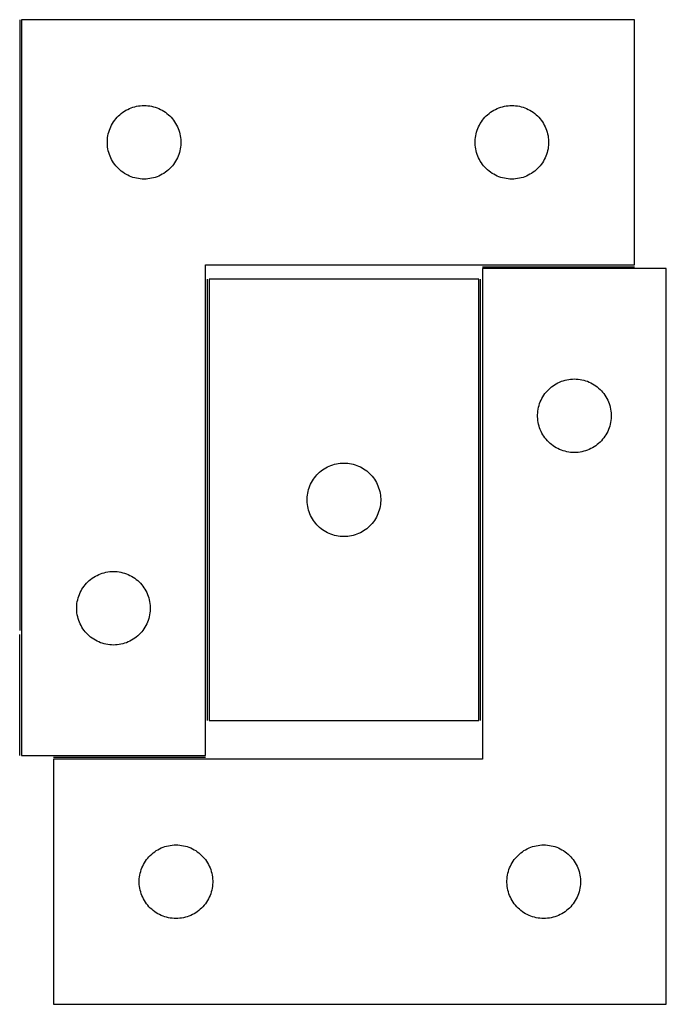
# Model space of a CAD drawing. Header units: millimetres. Extents: x 8 to 1478, y 7 to 473.
# Tile 5 of 5: x 1214 to 1478, y 71 to 472. Entities that reach past the tile are written whole.
import ezdxf

# ---------------------------------------------------------------- set-up
doc = ezdxf.new("R2010")
doc.units = ezdxf.units.MM
doc.layers.add('COMMON', color=5, linetype='CONTINUOUS', true_color=0x0000ff)
doc.layers.add('CUT', color=7, linetype='CONTINUOUS', true_color=0x000000)

msp = doc.modelspace()

# ---------------------------------------------------------------- linework, layer by layer
at = {"layer": 'COMMON'}
for p, q in [((1214.179463, 472.430208), (1214.179463, 223.294225)), ((1402.929466, 371.680207), (1464.929464, 371.680207)), ((1290.679464, 366.645295), (1290.679464, 186.645295)), ((1402.179466, 186.645295), (1402.179466, 366.645295)), ((1214.179464, 172.430208), (1214.179464, 221.794224)), ((1227.929466, 171.680207), (1289.929464, 171.680207))]:
    msp.add_line(p, q, dxfattribs=at)
at = {"layer": 'CUT'}
for p, q in [((1214.929464, 472.430208), (1214.929464, 172.430208)), ((1464.929464, 472.430208), (1214.929464, 472.430208)), ((1464.929464, 372.430208), (1464.929464, 472.430208)), ((1254.460302, 433.172491), (1255.027182, 433.697187)), ((1255.027182, 433.697187), (1255.620322, 434.192005)), ((1255.620322, 434.192005), (1256.238148, 434.655633)), ((1256.238148, 434.655633), (1256.879021, 435.086841)), ((1256.879021, 435.086841), (1257.541243, 435.484486)), ((1257.541243, 435.484486), (1258.223057, 435.847514)), ((1258.223057, 435.847514), (1258.922656, 436.174961)), ((1258.922656, 436.174961), (1259.638183, 436.46596)), ((1259.638183, 436.46596), (1260.367742, 436.719738)), ((1260.367742, 436.719738), (1261.109397, 436.935624)), ((1261.109397, 436.935624), (1261.861183, 437.113043)), ((1261.861183, 437.113043), (1262.621106, 437.251526)), ((1262.621106, 437.251526), (1263.387149, 437.350706)), ((1263.387149, 437.350706), (1264.157283, 437.410319)), ((1264.157283, 437.410319), (1264.929464, 437.430208)), ((1264.929464, 437.430208), (1265.701646, 437.410319)), ((1265.701646, 437.410319), (1266.471779, 437.350706)), ((1266.471779, 437.350706), (1267.237823, 437.251526)), ((1267.237823, 437.251526), (1267.997745, 437.113043)), ((1267.997745, 437.113043), (1268.749531, 436.935624)), ((1268.749531, 436.935624), (1269.491187, 436.719738)), ((1269.491187, 436.719738), (1270.220745, 436.46596)), ((1270.220745, 436.46596), (1270.936273, 436.174961)), ((1270.936273, 436.174961), (1271.635871, 435.847514)), ((1271.635871, 435.847514), (1272.317685, 435.484486)), ((1272.317685, 435.484486), (1272.979907, 435.086841)), ((1272.979907, 435.086841), (1273.620781, 434.655633)), ((1273.620781, 434.655633), (1274.238606, 434.192005)), ((1274.238606, 434.192005), (1274.831746, 433.697187)), ((1274.831746, 433.697187), (1275.398627, 433.172491)), ((1404.460302, 433.172491), (1405.027182, 433.697187)), ((1405.027182, 433.697187), (1405.620322, 434.192005)), ((1405.620322, 434.192005), (1406.238148, 434.655633)), ((1406.238148, 434.655633), (1406.879021, 435.086841)), ((1406.879021, 435.086841), (1407.541243, 435.484486)), ((1407.541243, 435.484486), (1408.223057, 435.847514)), ((1408.223057, 435.847514), (1408.922656, 436.174961)), ((1408.922656, 436.174961), (1409.638183, 436.46596)), ((1409.638183, 436.46596), (1410.367742, 436.719738)), ((1410.367742, 436.719738), (1411.109397, 436.935624)), ((1411.109397, 436.935624), (1411.861183, 437.113043)), ((1411.861183, 437.113043), (1412.621106, 437.251526)), ((1412.621106, 437.251526), (1413.387149, 437.350706)), ((1413.387149, 437.350706), (1414.157283, 437.410319)), ((1414.157283, 437.410319), (1414.929464, 437.430208)), ((1414.929464, 437.430208), (1415.701646, 437.410319)), ((1415.701646, 437.410319), (1416.471779, 437.350706)), ((1416.471779, 437.350706), (1417.237823, 437.251526)), ((1417.237823, 437.251526), (1417.997745, 437.113043)), ((1417.997745, 437.113043), (1418.749531, 436.935624)), ((1418.749531, 436.935624), (1419.491187, 436.719738)), ((1419.491187, 436.719738), (1420.220745, 436.46596)), ((1420.220745, 436.46596), (1420.936273, 436.174961)), ((1420.936273, 436.174961), (1421.635871, 435.847514)), ((1421.635871, 435.847514), (1422.317685, 435.484486)), ((1422.317685, 435.484486), (1422.979907, 435.086841)), ((1422.979907, 435.086841), (1423.620781, 434.655633)), ((1423.620781, 434.655633), (1424.238606, 434.192005)), ((1424.238606, 434.192005), (1424.831746, 433.697187)), ((1424.831746, 433.697187), (1425.398627, 433.172491)), ((1251.689282, 429.479859), (1252.069745, 430.1521)), ((1252.069745, 430.1521), (1252.484309, 430.803864)), ((1252.484309, 430.803864), (1252.931876, 431.433422)), ((1252.931876, 431.433422), (1253.411257, 432.039105)), ((1253.411257, 432.039105), (1253.921184, 432.619308)), ((1253.921184, 432.619308), (1254.460302, 433.172491)), ((1275.398627, 433.172491), (1275.937745, 432.619308)), ((1275.937745, 432.619308), (1276.447671, 432.039105)), ((1276.447671, 432.039105), (1276.927053, 431.433422)), ((1276.927053, 431.433422), (1277.374619, 430.803864)), ((1277.374619, 430.803864), (1277.789184, 430.1521)), ((1277.789184, 430.1521), (1278.169646, 429.479859)), ((1401.689282, 429.479859), (1402.069745, 430.1521)), ((1402.069745, 430.1521), (1402.484309, 430.803864)), ((1402.484309, 430.803864), (1402.931876, 431.433422)), ((1402.931876, 431.433422), (1403.411257, 432.039105)), ((1403.411257, 432.039105), (1403.921184, 432.619308)), ((1403.921184, 432.619308), (1404.460302, 433.172491)), ((1425.398627, 433.172491), (1425.937745, 432.619308)), ((1425.937745, 432.619308), (1426.447671, 432.039105)), ((1426.447671, 432.039105), (1426.927053, 431.433422)), ((1426.927053, 431.433422), (1427.374619, 430.803864)), ((1427.374619, 430.803864), (1427.789184, 430.1521)), ((1427.789184, 430.1521), (1428.169646, 429.479859)), ((1250.172495, 425.119419), (1250.330499, 425.875524)), ((1250.330499, 425.875524), (1250.527216, 426.622492)), ((1250.527216, 426.622492), (1250.762126, 427.358343)), ((1250.762126, 427.358343), (1251.034605, 428.081126)), ((1251.034605, 428.081126), (1251.34393, 428.788924)), ((1251.34393, 428.788924), (1251.689282, 429.479859)), ((1278.169646, 429.479859), (1278.514998, 428.788924)), ((1278.514998, 428.788924), (1278.824324, 428.081126)), ((1278.824324, 428.081126), (1279.096803, 427.358343)), ((1279.096803, 427.358343), (1279.331712, 426.622492)), ((1279.331712, 426.622492), (1279.52843, 425.875524)), ((1279.52843, 425.875524), (1279.686433, 425.119419)), ((1400.172495, 425.119419), (1400.330499, 425.875524)), ((1400.330499, 425.875524), (1400.527216, 426.622492)), ((1400.527216, 426.622492), (1400.762126, 427.358343)), ((1400.762126, 427.358343), (1401.034605, 428.081126)), ((1401.034605, 428.081126), (1401.34393, 428.788924)), ((1401.34393, 428.788924), (1401.689282, 429.479859)), ((1428.169646, 429.479859), (1428.514998, 428.788924)), ((1428.514998, 428.788924), (1428.824324, 428.081126)), ((1428.824324, 428.081126), (1429.096803, 427.358343)), ((1429.096803, 427.358343), (1429.331712, 426.622492)), ((1429.331712, 426.622492), (1429.52843, 425.875524)), ((1429.52843, 425.875524), (1429.686433, 425.119419)), ((1249.934437, 422.816426), (1249.974201, 423.58784)), ((1249.934437, 422.043989), (1249.934437, 422.816426)), ((1249.974201, 421.272576), (1249.934437, 422.043989)), ((1249.974201, 423.58784), (1250.053624, 424.356183)), ((1250.053624, 424.356183), (1250.172495, 425.119419)), ((1279.686433, 425.119419), (1279.805304, 424.356183)), ((1279.805304, 424.356183), (1279.884727, 423.58784)), ((1279.884727, 423.58784), (1279.924491, 422.816426)), ((1279.924491, 422.043989), (1279.884727, 421.272576)), ((1279.924491, 422.816426), (1279.924491, 422.043989)), ((1399.934437, 422.816426), (1399.974201, 423.58784)), ((1399.934437, 422.043989), (1399.934437, 422.816426)), ((1399.974201, 421.272576), (1399.934437, 422.043989)), ((1399.974201, 423.58784), (1400.053624, 424.356183)), ((1400.053624, 424.356183), (1400.172495, 425.119419)), ((1429.686433, 425.119419), (1429.805304, 424.356183)), ((1429.805304, 424.356183), (1429.884727, 423.58784)), ((1429.884727, 423.58784), (1429.924491, 422.816426)), ((1429.924491, 422.043989), (1429.884727, 421.272576)), ((1429.924491, 422.816426), (1429.924491, 422.043989)), ((1250.053624, 420.504232), (1249.974201, 421.272576)), ((1250.172495, 419.740996), (1250.053624, 420.504232)), ((1250.330499, 418.984892), (1250.172495, 419.740996)), ((1250.527216, 418.237923), (1250.330499, 418.984892)), ((1250.762126, 417.502072), (1250.527216, 418.237923)), ((1279.331712, 418.237923), (1279.096803, 417.502072)), ((1279.52843, 418.984892), (1279.331712, 418.237923)), ((1279.686433, 419.740996), (1279.52843, 418.984892)), ((1279.805304, 420.504232), (1279.686433, 419.740996)), ((1279.884727, 421.272576), (1279.805304, 420.504232)), ((1400.053624, 420.504232), (1399.974201, 421.272576)), ((1400.172495, 419.740996), (1400.053624, 420.504232)), ((1400.330499, 418.984892), (1400.172495, 419.740996)), ((1400.527216, 418.237923), (1400.330499, 418.984892)), ((1400.762126, 417.502072), (1400.527216, 418.237923)), ((1429.331712, 418.237923), (1429.096803, 417.502072)), ((1429.52843, 418.984892), (1429.331712, 418.237923)), ((1429.686433, 419.740996), (1429.52843, 418.984892)), ((1429.805304, 420.504232), (1429.686433, 419.740996)), ((1429.884727, 421.272576), (1429.805304, 420.504232)), ((1251.034605, 416.779289), (1250.762126, 417.502072)), ((1251.34393, 416.071492), (1251.034605, 416.779289)), ((1251.689282, 415.380557), (1251.34393, 416.071492)), ((1252.069745, 414.708316), (1251.689282, 415.380557)), ((1252.484309, 414.056552), (1252.069745, 414.708316)), ((1252.931876, 413.426993), (1252.484309, 414.056552)), ((1277.374619, 414.056552), (1276.927053, 413.426993)), ((1277.789184, 414.708316), (1277.374619, 414.056552)), ((1278.169646, 415.380557), (1277.789184, 414.708316)), ((1278.514998, 416.071492), (1278.169646, 415.380557)), ((1278.824324, 416.779289), (1278.514998, 416.071492)), ((1279.096803, 417.502072), (1278.824324, 416.779289)), ((1401.034605, 416.779289), (1400.762126, 417.502072)), ((1401.34393, 416.071492), (1401.034605, 416.779289)), ((1401.689282, 415.380557), (1401.34393, 416.071492)), ((1402.069745, 414.708316), (1401.689282, 415.380557)), ((1402.484309, 414.056552), (1402.069745, 414.708316)), ((1402.931876, 413.426993), (1402.484309, 414.056552)), ((1427.374619, 414.056552), (1426.927053, 413.426993)), ((1427.789184, 414.708316), (1427.374619, 414.056552)), ((1428.169646, 415.380557), (1427.789184, 414.708316)), ((1428.514998, 416.071492), (1428.169646, 415.380557)), ((1428.824324, 416.779289), (1428.514998, 416.071492)), ((1429.096803, 417.502072), (1428.824324, 416.779289)), ((1253.411257, 412.82131), (1252.931876, 413.426993)), ((1253.921184, 412.241108), (1253.411257, 412.82131)), ((1254.460302, 411.687925), (1253.921184, 412.241108)), ((1255.027182, 411.163229), (1254.460302, 411.687925)), ((1255.620322, 410.668411), (1255.027182, 411.163229)), ((1256.238148, 410.204783), (1255.620322, 410.668411)), ((1256.879021, 409.773574), (1256.238148, 410.204783)), ((1257.541243, 409.375929), (1256.879021, 409.773574)), ((1272.979907, 409.773574), (1272.317685, 409.375929)), ((1273.620781, 410.204783), (1272.979907, 409.773574)), ((1274.238606, 410.668411), (1273.620781, 410.204783)), ((1274.831746, 411.163229), (1274.238606, 410.668411)), ((1275.398627, 411.687925), (1274.831746, 411.163229)), ((1275.937745, 412.241108), (1275.398627, 411.687925)), ((1276.447671, 412.82131), (1275.937745, 412.241108)), ((1276.927053, 413.426993), (1276.447671, 412.82131)), ((1403.411257, 412.82131), (1402.931876, 413.426993)), ((1403.921184, 412.241108), (1403.411257, 412.82131)), ((1404.460302, 411.687925), (1403.921184, 412.241108)), ((1405.027182, 411.163229), (1404.460302, 411.687925)), ((1405.620322, 410.668411), (1405.027182, 411.163229)), ((1406.238148, 410.204783), (1405.620322, 410.668411)), ((1406.879021, 409.773574), (1406.238148, 410.204783)), ((1407.541243, 409.375929), (1406.879021, 409.773574)), ((1422.979907, 409.773574), (1422.317685, 409.375929)), ((1423.620781, 410.204783), (1422.979907, 409.773574)), ((1424.238606, 410.668411), (1423.620781, 410.204783)), ((1424.831746, 411.163229), (1424.238606, 410.668411)), ((1425.398627, 411.687925), (1424.831746, 411.163229)), ((1425.937745, 412.241108), (1425.398627, 411.687925)), ((1426.447671, 412.82131), (1425.937745, 412.241108)), ((1426.927053, 413.426993), (1426.447671, 412.82131)), ((1258.223057, 409.012901), (1257.541243, 409.375929)), ((1258.922656, 408.685454), (1258.223057, 409.012901)), ((1259.638183, 408.394455), (1258.922656, 408.685454)), ((1260.367742, 408.140677), (1259.638183, 408.394455)), ((1261.109397, 407.924792), (1260.367742, 408.140677)), ((1261.861183, 407.747372), (1261.109397, 407.924792)), ((1262.621106, 407.608889), (1261.861183, 407.747372)), ((1263.387149, 407.50971), (1262.621106, 407.608889)), ((1264.157283, 407.450096), (1263.387149, 407.50971)), ((1264.929464, 407.430208), (1264.157283, 407.450096)), ((1265.701646, 407.450096), (1264.929464, 407.430208)), ((1266.471779, 407.50971), (1265.701646, 407.450096)), ((1267.237823, 407.608889), (1266.471779, 407.50971)), ((1267.997745, 407.747372), (1267.237823, 407.608889)), ((1268.749531, 407.924792), (1267.997745, 407.747372)), ((1269.491187, 408.140677), (1268.749531, 407.924792)), ((1270.220745, 408.394455), (1269.491187, 408.140677)), ((1270.936273, 408.685454), (1270.220745, 408.394455)), ((1271.635871, 409.012901), (1270.936273, 408.685454)), ((1272.317685, 409.375929), (1271.635871, 409.012901)), ((1408.223057, 409.012901), (1407.541243, 409.375929)), ((1408.922656, 408.685454), (1408.223057, 409.012901)), ((1409.638183, 408.394455), (1408.922656, 408.685454)), ((1410.367742, 408.140677), (1409.638183, 408.394455)), ((1411.109397, 407.924792), (1410.367742, 408.140677)), ((1411.861183, 407.747372), (1411.109397, 407.924792)), ((1412.621106, 407.608889), (1411.861183, 407.747372)), ((1413.387149, 407.50971), (1412.621106, 407.608889)), ((1414.157283, 407.450096), (1413.387149, 407.50971)), ((1414.929464, 407.430208), (1414.157283, 407.450096)), ((1415.701646, 407.450096), (1414.929464, 407.430208)), ((1416.471779, 407.50971), (1415.701646, 407.450096)), ((1417.237823, 407.608889), (1416.471779, 407.50971)), ((1417.997745, 407.747372), (1417.237823, 407.608889)), ((1418.749531, 407.924792), (1417.997745, 407.747372)), ((1419.491187, 408.140677), (1418.749531, 407.924792)), ((1420.220745, 408.394455), (1419.491187, 408.140677)), ((1420.936273, 408.685454), (1420.220745, 408.394455)), ((1421.635871, 409.012901), (1420.936273, 408.685454)), ((1422.317685, 409.375929), (1421.635871, 409.012901)), ((1289.929464, 172.430208), (1289.929464, 372.430208)), ((1289.929464, 372.430208), (1464.929464, 372.430208)), ((1477.929466, 370.930207), (1402.929466, 370.930207)), ((1402.929466, 370.930207), (1402.929466, 170.930207)), ((1477.929466, 70.930207), (1477.929466, 370.930207)), ((1401.429465, 366.645295), (1291.429465, 366.645295)), ((1291.429465, 366.645295), (1291.429465, 186.645295)), ((1401.429465, 186.645295), (1401.429465, 366.645295)), ((1435.138185, 324.965959), (1435.867744, 325.219737)), ((1435.867744, 325.219737), (1436.609399, 325.435623)), ((1436.609399, 325.435623), (1437.361185, 325.613042)), ((1437.361185, 325.613042), (1438.121108, 325.751525)), ((1438.121108, 325.751525), (1438.887151, 325.850705)), ((1438.887151, 325.850705), (1439.657285, 325.910318)), ((1439.657285, 325.910318), (1440.429466, 325.930207)), ((1440.429466, 325.930207), (1441.201648, 325.910318)), ((1441.201648, 325.910318), (1441.971781, 325.850705)), ((1441.971781, 325.850705), (1442.737825, 325.751525)), ((1442.737825, 325.751525), (1443.497747, 325.613042)), ((1443.497747, 325.613042), (1444.249533, 325.435623)), ((1444.249533, 325.435623), (1444.991189, 325.219737)), ((1444.991189, 325.219737), (1445.720747, 324.965959)), ((1429.421186, 321.119307), (1429.960304, 321.67249)), ((1429.960304, 321.67249), (1430.527184, 322.197186)), ((1430.527184, 322.197186), (1431.120324, 322.692004)), ((1431.120324, 322.692004), (1431.73815, 323.155632)), ((1431.73815, 323.155632), (1432.379023, 323.58684)), ((1432.379023, 323.58684), (1433.041245, 323.984485)), ((1433.041245, 323.984485), (1433.723059, 324.347513)), ((1433.723059, 324.347513), (1434.422658, 324.67496)), ((1434.422658, 324.67496), (1435.138185, 324.965959)), ((1445.720747, 324.965959), (1446.436275, 324.67496)), ((1446.436275, 324.67496), (1447.135873, 324.347513)), ((1447.135873, 324.347513), (1447.817687, 323.984485)), ((1447.817687, 323.984485), (1448.479909, 323.58684)), ((1448.479909, 323.58684), (1449.120783, 323.155632)), ((1449.120783, 323.155632), (1449.738608, 322.692004)), ((1449.738608, 322.692004), (1450.331748, 322.197186)), ((1450.331748, 322.197186), (1450.898629, 321.67249)), ((1450.898629, 321.67249), (1451.437747, 321.119307)), ((1426.534607, 316.581125), (1426.843932, 317.288923)), ((1426.843932, 317.288923), (1427.189284, 317.979858)), ((1427.189284, 317.979858), (1427.569747, 318.652099)), ((1427.569747, 318.652099), (1427.984311, 319.303863)), ((1427.984311, 319.303863), (1428.431878, 319.933421)), ((1428.431878, 319.933421), (1428.911259, 320.539104)), ((1428.911259, 320.539104), (1429.421186, 321.119307)), ((1451.437747, 321.119307), (1451.947673, 320.539104)), ((1451.947673, 320.539104), (1452.427055, 319.933421)), ((1452.427055, 319.933421), (1452.874621, 319.303863)), ((1452.874621, 319.303863), (1453.289186, 318.652099)), ((1453.289186, 318.652099), (1453.669648, 317.979858)), ((1453.669648, 317.979858), (1454.015, 317.288923)), ((1454.015, 317.288923), (1454.324326, 316.581125)), ((1425.553626, 312.856182), (1425.672497, 313.619418)), ((1425.672497, 313.619418), (1425.830501, 314.375523)), ((1425.830501, 314.375523), (1426.027218, 315.122491)), ((1426.027218, 315.122491), (1426.262128, 315.858342)), ((1426.262128, 315.858342), (1426.534607, 316.581125)), ((1454.324326, 316.581125), (1454.596805, 315.858342)), ((1454.596805, 315.858342), (1454.831714, 315.122491)), ((1454.831714, 315.122491), (1455.028432, 314.375523)), ((1455.028432, 314.375523), (1455.186435, 313.619418)), ((1455.186435, 313.619418), (1455.305306, 312.856182)), ((1425.434439, 311.316425), (1425.474203, 312.087839)), ((1425.434439, 310.543988), (1425.434439, 311.316425)), ((1425.474203, 309.772575), (1425.434439, 310.543988)), ((1425.474203, 312.087839), (1425.553626, 312.856182)), ((1425.553626, 309.004231), (1425.474203, 309.772575)), ((1455.305306, 312.856182), (1455.384729, 312.087839)), ((1455.384729, 309.772575), (1455.305306, 309.004231)), ((1455.384729, 312.087839), (1455.424493, 311.316425)), ((1455.424493, 310.543988), (1455.384729, 309.772575)), ((1455.424493, 311.316425), (1455.424493, 310.543988)), ((1425.672497, 308.240995), (1425.553626, 309.004231)), ((1425.830501, 307.484891), (1425.672497, 308.240995)), ((1426.027218, 306.737922), (1425.830501, 307.484891)), ((1426.262128, 306.002071), (1426.027218, 306.737922)), ((1426.534607, 305.279288), (1426.262128, 306.002071)), ((1426.843932, 304.571491), (1426.534607, 305.279288)), ((1454.324326, 305.279288), (1454.015, 304.571491)), ((1454.596805, 306.002071), (1454.324326, 305.279288)), ((1454.831714, 306.737922), (1454.596805, 306.002071)), ((1455.028432, 307.484891), (1454.831714, 306.737922)), ((1455.186435, 308.240995), (1455.028432, 307.484891)), ((1455.305306, 309.004231), (1455.186435, 308.240995)), ((1427.189284, 303.880556), (1426.843932, 304.571491)), ((1427.569747, 303.208315), (1427.189284, 303.880556)), ((1427.984311, 302.556551), (1427.569747, 303.208315)), ((1428.431878, 301.926992), (1427.984311, 302.556551)), ((1428.911259, 301.321309), (1428.431878, 301.926992)), ((1429.421186, 300.741107), (1428.911259, 301.321309)), ((1451.947673, 301.321309), (1451.437747, 300.741107)), ((1452.427055, 301.926992), (1451.947673, 301.321309)), ((1452.874621, 302.556551), (1452.427055, 301.926992)), ((1453.289186, 303.208315), (1452.874621, 302.556551)), ((1453.669648, 303.880556), (1453.289186, 303.208315)), ((1454.015, 304.571491), (1453.669648, 303.880556)), ((1429.960304, 300.187924), (1429.421186, 300.741107)), ((1430.527184, 299.663228), (1429.960304, 300.187924)), ((1431.120324, 299.16841), (1430.527184, 299.663228)), ((1431.73815, 298.704782), (1431.120324, 299.16841)), ((1432.379023, 298.273573), (1431.73815, 298.704782)), ((1433.041245, 297.875928), (1432.379023, 298.273573)), ((1433.723059, 297.5129), (1433.041245, 297.875928)), ((1434.422658, 297.185453), (1433.723059, 297.5129)), ((1435.138185, 296.894454), (1434.422658, 297.185453)), ((1446.436275, 297.185453), (1445.720747, 296.894454)), ((1447.135873, 297.5129), (1446.436275, 297.185453)), ((1447.817687, 297.875928), (1447.135873, 297.5129)), ((1448.479909, 298.273573), (1447.817687, 297.875928)), ((1449.120783, 298.704782), (1448.479909, 298.273573)), ((1449.738608, 299.16841), (1449.120783, 298.704782)), ((1450.331748, 299.663228), (1449.738608, 299.16841)), ((1450.898629, 300.187924), (1450.331748, 299.663228)), ((1451.437747, 300.741107), (1450.898629, 300.187924)), ((1435.867744, 296.640676), (1435.138185, 296.894454)), ((1436.609399, 296.424791), (1435.867744, 296.640676)), ((1437.361185, 296.247371), (1436.609399, 296.424791)), ((1438.121108, 296.108888), (1437.361185, 296.247371)), ((1438.887151, 296.009709), (1438.121108, 296.108888)), ((1439.657285, 295.950095), (1438.887151, 296.009709)), ((1440.429466, 295.930207), (1439.657285, 295.950095)), ((1441.201648, 295.950095), (1440.429466, 295.930207)), ((1441.971781, 296.009709), (1441.201648, 295.950095)), ((1442.737825, 296.108888), (1441.971781, 296.009709)), ((1443.497747, 296.247371), (1442.737825, 296.108888)), ((1444.249533, 296.424791), (1443.497747, 296.247371)), ((1444.991189, 296.640676), (1444.249533, 296.424791)), ((1445.720747, 296.894454), (1444.991189, 296.640676)), ((1337.738149, 288.87072), (1338.379022, 289.301928)), ((1338.379022, 289.301928), (1339.041244, 289.699573)), ((1339.041244, 289.699573), (1339.723058, 290.062601)), ((1339.723058, 290.062601), (1340.422657, 290.390048)), ((1340.422657, 290.390048), (1341.138184, 290.681047)), ((1341.138184, 290.681047), (1341.867743, 290.934825)), ((1341.867743, 290.934825), (1342.609398, 291.15071)), ((1342.609398, 291.15071), (1343.361184, 291.32813)), ((1343.361184, 291.32813), (1344.121107, 291.466613)), ((1344.121107, 291.466613), (1344.88715, 291.565793)), ((1344.88715, 291.565793), (1345.657284, 291.625406)), ((1345.657284, 291.625406), (1346.429465, 291.645295)), ((1346.429465, 291.645295), (1347.201647, 291.625406)), ((1347.201647, 291.625406), (1347.97178, 291.565793)), ((1347.97178, 291.565793), (1348.737824, 291.466613)), ((1348.737824, 291.466613), (1349.497746, 291.32813)), ((1349.497746, 291.32813), (1350.249532, 291.15071)), ((1350.249532, 291.15071), (1350.991188, 290.934825)), ((1350.991188, 290.934825), (1351.720746, 290.681047)), ((1351.720746, 290.681047), (1352.436274, 290.390048)), ((1352.436274, 290.390048), (1353.135872, 290.062601)), ((1353.135872, 290.062601), (1353.817686, 289.699573)), ((1353.817686, 289.699573), (1354.479908, 289.301928)), ((1354.479908, 289.301928), (1355.120782, 288.87072)), ((1333.98431, 285.01895), (1334.431877, 285.648509)), ((1334.431877, 285.648509), (1334.911258, 286.254192)), ((1334.911258, 286.254192), (1335.421185, 286.834395)), ((1335.421185, 286.834395), (1335.960303, 287.387577)), ((1335.960303, 287.387577), (1336.527183, 287.912274)), ((1336.527183, 287.912274), (1337.120323, 288.407092)), ((1337.120323, 288.407092), (1337.738149, 288.87072)), ((1355.120782, 288.87072), (1355.738607, 288.407092)), ((1355.738607, 288.407092), (1356.331747, 287.912274)), ((1356.331747, 287.912274), (1356.898628, 287.387577)), ((1356.898628, 287.387577), (1357.437746, 286.834395)), ((1357.437746, 286.834395), (1357.947672, 286.254192)), ((1357.947672, 286.254192), (1358.427054, 285.648509)), ((1358.427054, 285.648509), (1358.87462, 285.01895)), ((1332.027217, 280.837579), (1332.262127, 281.57343)), ((1332.262127, 281.57343), (1332.534606, 282.296213)), ((1332.534606, 282.296213), (1332.843931, 283.00401)), ((1332.843931, 283.00401), (1333.189283, 283.694946)), ((1333.189283, 283.694946), (1333.569746, 284.367187)), ((1333.569746, 284.367187), (1333.98431, 285.01895)), ((1358.87462, 285.01895), (1359.289185, 284.367187)), ((1359.289185, 284.367187), (1359.669647, 283.694946)), ((1359.669647, 283.694946), (1360.014999, 283.00401)), ((1360.014999, 283.00401), (1360.324325, 282.296213)), ((1360.324325, 282.296213), (1360.596804, 281.57343)), ((1360.596804, 281.57343), (1360.831713, 280.837579)), ((1331.434438, 277.031513), (1331.474202, 277.802927)), ((1331.474202, 277.802927), (1331.553625, 278.57127)), ((1331.553625, 278.57127), (1331.672496, 279.334506)), ((1331.672496, 279.334506), (1331.8305, 280.090611)), ((1331.8305, 280.090611), (1332.027217, 280.837579)), ((1360.831713, 280.837579), (1361.028431, 280.090611)), ((1361.028431, 280.090611), (1361.186434, 279.334506)), ((1361.186434, 279.334506), (1361.305305, 278.57127)), ((1361.305305, 278.57127), (1361.384728, 277.802927)), ((1361.384728, 277.802927), (1361.424492, 277.031513)), ((1331.434438, 276.259076), (1331.434438, 277.031513)), ((1331.474202, 275.487663), (1331.434438, 276.259076)), ((1331.553625, 274.719319), (1331.474202, 275.487663)), ((1331.672496, 273.956083), (1331.553625, 274.719319)), ((1331.8305, 273.199978), (1331.672496, 273.956083)), ((1332.027217, 272.45301), (1331.8305, 273.199978)), ((1361.028431, 273.199978), (1360.831713, 272.45301)), ((1361.186434, 273.956083), (1361.028431, 273.199978)), ((1361.305305, 274.719319), (1361.186434, 273.956083)), ((1361.384728, 275.487663), (1361.305305, 274.719319)), ((1361.424492, 276.259076), (1361.384728, 275.487663)), ((1361.424492, 277.031513), (1361.424492, 276.259076)), ((1332.262127, 271.717159), (1332.027217, 272.45301)), ((1332.534606, 270.994376), (1332.262127, 271.717159)), ((1332.843931, 270.286579), (1332.534606, 270.994376)), ((1333.189283, 269.595643), (1332.843931, 270.286579)), ((1333.569746, 268.923403), (1333.189283, 269.595643)), ((1359.669647, 269.595643), (1359.289185, 268.923403)), ((1360.014999, 270.286579), (1359.669647, 269.595643)), ((1360.324325, 270.994376), (1360.014999, 270.286579)), ((1360.596804, 271.717159), (1360.324325, 270.994376)), ((1360.831713, 272.45301), (1360.596804, 271.717159)), ((1333.98431, 268.271639), (1333.569746, 268.923403)), ((1334.431877, 267.64208), (1333.98431, 268.271639)), ((1334.911258, 267.036397), (1334.431877, 267.64208)), ((1335.421185, 266.456195), (1334.911258, 267.036397)), ((1335.960303, 265.903012), (1335.421185, 266.456195)), ((1336.527183, 265.378316), (1335.960303, 265.903012)), ((1337.120323, 264.883497), (1336.527183, 265.378316)), ((1356.331747, 265.378316), (1355.738607, 264.883497)), ((1356.898628, 265.903012), (1356.331747, 265.378316)), ((1357.437746, 266.456195), (1356.898628, 265.903012)), ((1357.947672, 267.036397), (1357.437746, 266.456195)), ((1358.427054, 267.64208), (1357.947672, 267.036397)), ((1358.87462, 268.271639), (1358.427054, 267.64208)), ((1359.289185, 268.923403), (1358.87462, 268.271639)), ((1337.738149, 264.41987), (1337.120323, 264.883497)), ((1338.379022, 263.988661), (1337.738149, 264.41987)), ((1339.041244, 263.591016), (1338.379022, 263.988661)), ((1339.723058, 263.227988), (1339.041244, 263.591016)), ((1340.422657, 262.900541), (1339.723058, 263.227988)), ((1341.138184, 262.609542), (1340.422657, 262.900541)), ((1341.867743, 262.355764), (1341.138184, 262.609542)), ((1342.609398, 262.139879), (1341.867743, 262.355764)), ((1343.361184, 261.962459), (1342.609398, 262.139879)), ((1344.121107, 261.823976), (1343.361184, 261.962459)), ((1344.88715, 261.724796), (1344.121107, 261.823976)), ((1345.657284, 261.665183), (1344.88715, 261.724796)), ((1346.429465, 261.645295), (1345.657284, 261.665183)), ((1347.201647, 261.665183), (1346.429465, 261.645295)), ((1347.97178, 261.724796), (1347.201647, 261.665183)), ((1348.737824, 261.823976), (1347.97178, 261.724796)), ((1349.497746, 261.962459), (1348.737824, 261.823976)), ((1350.249532, 262.139879), (1349.497746, 261.962459)), ((1350.991188, 262.355764), (1350.249532, 262.139879)), ((1351.720746, 262.609542), (1350.991188, 262.355764)), ((1352.436274, 262.900541), (1351.720746, 262.609542)), ((1353.135872, 263.227988), (1352.436274, 262.900541)), ((1353.817686, 263.591016), (1353.135872, 263.227988)), ((1354.479908, 263.988661), (1353.817686, 263.591016)), ((1355.120782, 264.41987), (1354.479908, 263.988661)), ((1355.738607, 264.883497), (1355.120782, 264.41987)), ((1243.738148, 244.655633), (1244.379021, 245.086841)), ((1244.379021, 245.086841), (1245.041243, 245.484486)), ((1245.041243, 245.484486), (1245.723057, 245.847514)), ((1245.723057, 245.847514), (1246.422656, 246.174961)), ((1246.422656, 246.174961), (1247.138183, 246.46596)), ((1247.138183, 246.46596), (1247.867742, 246.719738)), ((1247.867742, 246.719738), (1248.609397, 246.935624)), ((1248.609397, 246.935624), (1249.361183, 247.113043)), ((1249.361183, 247.113043), (1250.121106, 247.251526)), ((1250.121106, 247.251526), (1250.887149, 247.350706)), ((1250.887149, 247.350706), (1251.657283, 247.410319)), ((1251.657283, 247.410319), (1252.429464, 247.430208)), ((1252.429464, 247.430208), (1253.201646, 247.410319)), ((1253.201646, 247.410319), (1253.971779, 247.350706)), ((1253.971779, 247.350706), (1254.737823, 247.251526)), ((1254.737823, 247.251526), (1255.497745, 247.113043)), ((1255.497745, 247.113043), (1256.249531, 246.935624)), ((1256.249531, 246.935624), (1256.991187, 246.719738)), ((1256.991187, 246.719738), (1257.720745, 246.46596)), ((1257.720745, 246.46596), (1258.436273, 246.174961)), ((1258.436273, 246.174961), (1259.135871, 245.847514)), ((1259.135871, 245.847514), (1259.817685, 245.484486)), ((1259.817685, 245.484486), (1260.479907, 245.086841)), ((1260.479907, 245.086841), (1261.120781, 244.655633)), ((1239.984309, 240.803864), (1240.431876, 241.433422)), ((1240.431876, 241.433422), (1240.911257, 242.039105)), ((1240.911257, 242.039105), (1241.421184, 242.619308)), ((1241.421184, 242.619308), (1241.960302, 243.172491)), ((1241.960302, 243.172491), (1242.527182, 243.697187)), ((1242.527182, 243.697187), (1243.120322, 244.192005)), ((1243.120322, 244.192005), (1243.738148, 244.655633)), ((1261.120781, 244.655633), (1261.738606, 244.192005)), ((1261.738606, 244.192005), (1262.331746, 243.697187)), ((1262.331746, 243.697187), (1262.898627, 243.172491)), ((1262.898627, 243.172491), (1263.437745, 242.619308)), ((1263.437745, 242.619308), (1263.947671, 242.039105)), ((1263.947671, 242.039105), (1264.427053, 241.433422)), ((1264.427053, 241.433422), (1264.874619, 240.803864)), ((1238.027216, 236.622492), (1238.262126, 237.358343)), ((1238.262126, 237.358343), (1238.534605, 238.081126)), ((1238.534605, 238.081126), (1238.84393, 238.788924)), ((1238.84393, 238.788924), (1239.189282, 239.479859)), ((1239.189282, 239.479859), (1239.569745, 240.1521)), ((1239.569745, 240.1521), (1239.984309, 240.803864)), ((1264.874619, 240.803864), (1265.289184, 240.1521)), ((1265.289184, 240.1521), (1265.669646, 239.479859)), ((1265.669646, 239.479859), (1266.014998, 238.788924)), ((1266.014998, 238.788924), (1266.324324, 238.081126)), ((1266.324324, 238.081126), (1266.596803, 237.358343)), ((1266.596803, 237.358343), (1266.831712, 236.622492)), ((1237.434437, 232.816426), (1237.474201, 233.58784)), ((1237.474201, 233.58784), (1237.553624, 234.356183)), ((1237.553624, 234.356183), (1237.672495, 235.119419)), ((1237.672495, 235.119419), (1237.830499, 235.875524)), ((1237.830499, 235.875524), (1238.027216, 236.622492)), ((1266.831712, 236.622492), (1267.02843, 235.875524)), ((1267.02843, 235.875524), (1267.186433, 235.119419)), ((1267.186433, 235.119419), (1267.305304, 234.356183)), ((1267.305304, 234.356183), (1267.384727, 233.58784)), ((1267.384727, 233.58784), (1267.424491, 232.816426)), ((1237.434437, 232.043989), (1237.434437, 232.816426)), ((1237.474201, 231.272576), (1237.434437, 232.043989)), ((1237.553624, 230.504232), (1237.474201, 231.272576)), ((1237.672495, 229.740996), (1237.553624, 230.504232)), ((1237.830499, 228.984892), (1237.672495, 229.740996)), ((1238.027216, 228.237923), (1237.830499, 228.984892)), ((1267.02843, 228.984892), (1266.831712, 228.237923)), ((1267.186433, 229.740996), (1267.02843, 228.984892)), ((1267.305304, 230.504232), (1267.186433, 229.740996)), ((1267.384727, 231.272576), (1267.305304, 230.504232)), ((1267.424491, 232.043989), (1267.384727, 231.272576)), ((1267.424491, 232.816426), (1267.424491, 232.043989)), ((1238.262126, 227.502072), (1238.027216, 228.237923)), ((1238.534605, 226.779289), (1238.262126, 227.502072)), ((1238.84393, 226.071492), (1238.534605, 226.779289)), ((1239.189282, 225.380557), (1238.84393, 226.071492)), ((1239.569745, 224.708316), (1239.189282, 225.380557)), ((1265.669646, 225.380557), (1265.289184, 224.708316)), ((1266.014998, 226.071492), (1265.669646, 225.380557)), ((1266.324324, 226.779289), (1266.014998, 226.071492)), ((1266.596803, 227.502072), (1266.324324, 226.779289)), ((1266.831712, 228.237923), (1266.596803, 227.502072)), ((1239.984309, 224.056552), (1239.569745, 224.708316)), ((1240.431876, 223.426993), (1239.984309, 224.056552)), ((1240.911257, 222.82131), (1240.431876, 223.426993)), ((1241.421184, 222.241108), (1240.911257, 222.82131)), ((1241.960302, 221.687925), (1241.421184, 222.241108)), ((1242.527182, 221.163229), (1241.960302, 221.687925)), ((1243.120322, 220.668411), (1242.527182, 221.163229)), ((1262.331746, 221.163229), (1261.738606, 220.668411)), ((1262.898627, 221.687925), (1262.331746, 221.163229)), ((1263.437745, 222.241108), (1262.898627, 221.687925)), ((1263.947671, 222.82131), (1263.437745, 222.241108)), ((1264.427053, 223.426993), (1263.947671, 222.82131)), ((1264.874619, 224.056552), (1264.427053, 223.426993)), ((1265.289184, 224.708316), (1264.874619, 224.056552)), ((1243.738148, 220.204783), (1243.120322, 220.668411)), ((1244.379021, 219.773574), (1243.738148, 220.204783)), ((1245.041243, 219.375929), (1244.379021, 219.773574)), ((1245.723057, 219.012901), (1245.041243, 219.375929)), ((1246.422656, 218.685454), (1245.723057, 219.012901)), ((1247.138183, 218.394455), (1246.422656, 218.685454)), ((1247.867742, 218.140677), (1247.138183, 218.394455)), ((1248.609397, 217.924792), (1247.867742, 218.140677)), ((1249.361183, 217.747372), (1248.609397, 217.924792)), ((1250.121106, 217.608889), (1249.361183, 217.747372)), ((1250.887149, 217.50971), (1250.121106, 217.608889)), ((1251.657283, 217.450096), (1250.887149, 217.50971)), ((1252.429464, 217.430208), (1251.657283, 217.450096)), ((1253.201646, 217.450096), (1252.429464, 217.430208)), ((1253.971779, 217.50971), (1253.201646, 217.450096)), ((1254.737823, 217.608889), (1253.971779, 217.50971)), ((1255.497745, 217.747372), (1254.737823, 217.608889)), ((1256.249531, 217.924792), (1255.497745, 217.747372)), ((1256.991187, 218.140677), (1256.249531, 217.924792)), ((1257.720745, 218.394455), (1256.991187, 218.140677)), ((1258.436273, 218.685454), (1257.720745, 218.394455)), ((1259.135871, 219.012901), (1258.436273, 218.685454)), ((1259.817685, 219.375929), (1259.135871, 219.012901)), ((1260.479907, 219.773574), (1259.817685, 219.375929)), ((1261.120781, 220.204783), (1260.479907, 219.773574)), ((1261.738606, 220.668411), (1261.120781, 220.204783)), ((1291.429465, 186.645295), (1401.429465, 186.645295)), ((1214.929464, 172.430208), (1289.929464, 172.430208)), ((1402.929466, 170.930207), (1227.929466, 170.930207)), ((1227.929466, 170.930207), (1227.929466, 70.930207)), ((1268.027184, 132.197186), (1268.620324, 132.692004)), ((1268.620324, 132.692004), (1269.23815, 133.155632)), ((1269.23815, 133.155632), (1269.879023, 133.58684)), ((1269.879023, 133.58684), (1270.541245, 133.984485)), ((1270.541245, 133.984485), (1271.223059, 134.347513)), ((1271.223059, 134.347513), (1271.922658, 134.67496)), ((1271.922658, 134.67496), (1272.638185, 134.965959)), ((1272.638185, 134.965959), (1273.367744, 135.219737)), ((1273.367744, 135.219737), (1274.109399, 135.435623)), ((1274.109399, 135.435623), (1274.861185, 135.613042)), ((1274.861185, 135.613042), (1275.621108, 135.751525)), ((1275.621108, 135.751525), (1276.387151, 135.850705)), ((1276.387151, 135.850705), (1277.157285, 135.910318)), ((1277.157285, 135.910318), (1277.929466, 135.930207)), ((1277.929466, 135.930207), (1278.701648, 135.910318)), ((1278.701648, 135.910318), (1279.471781, 135.850705)), ((1279.471781, 135.850705), (1280.237825, 135.751525)), ((1280.237825, 135.751525), (1280.997747, 135.613042)), ((1280.997747, 135.613042), (1281.749533, 135.435623)), ((1281.749533, 135.435623), (1282.491189, 135.219737)), ((1282.491189, 135.219737), (1283.220747, 134.965959)), ((1283.220747, 134.965959), (1283.936275, 134.67496)), ((1283.936275, 134.67496), (1284.635873, 134.347513)), ((1284.635873, 134.347513), (1285.317687, 133.984485)), ((1285.317687, 133.984485), (1285.979909, 133.58684)), ((1285.979909, 133.58684), (1286.620783, 133.155632)), ((1286.620783, 133.155632), (1287.238608, 132.692004)), ((1287.238608, 132.692004), (1287.831748, 132.197186)), ((1418.027184, 132.197186), (1418.620324, 132.692004)), ((1418.620324, 132.692004), (1419.23815, 133.155632)), ((1419.23815, 133.155632), (1419.879023, 133.58684)), ((1419.879023, 133.58684), (1420.541245, 133.984485)), ((1420.541245, 133.984485), (1421.223059, 134.347513)), ((1421.223059, 134.347513), (1421.922658, 134.67496)), ((1421.922658, 134.67496), (1422.638185, 134.965959)), ((1422.638185, 134.965959), (1423.367744, 135.219737)), ((1423.367744, 135.219737), (1424.109399, 135.435623)), ((1424.109399, 135.435623), (1424.861185, 135.613042)), ((1424.861185, 135.613042), (1425.621108, 135.751525)), ((1425.621108, 135.751525), (1426.387151, 135.850705)), ((1426.387151, 135.850705), (1427.157285, 135.910318)), ((1427.157285, 135.910318), (1427.929466, 135.930207)), ((1427.929466, 135.930207), (1428.701648, 135.910318)), ((1428.701648, 135.910318), (1429.471781, 135.850705)), ((1429.471781, 135.850705), (1430.237825, 135.751525)), ((1430.237825, 135.751525), (1430.997747, 135.613042)), ((1430.997747, 135.613042), (1431.749533, 135.435623)), ((1431.749533, 135.435623), (1432.491189, 135.219737)), ((1432.491189, 135.219737), (1433.220747, 134.965959)), ((1433.220747, 134.965959), (1433.936275, 134.67496)), ((1433.936275, 134.67496), (1434.635873, 134.347513)), ((1434.635873, 134.347513), (1435.317687, 133.984485)), ((1435.317687, 133.984485), (1435.979909, 133.58684)), ((1435.979909, 133.58684), (1436.620783, 133.155632)), ((1436.620783, 133.155632), (1437.238608, 132.692004)), ((1437.238608, 132.692004), (1437.831748, 132.197186)), ((1264.689284, 127.979858), (1265.069747, 128.652099)), ((1265.069747, 128.652099), (1265.484311, 129.303863)), ((1265.484311, 129.303863), (1265.931878, 129.933421)), ((1265.931878, 129.933421), (1266.411259, 130.539104)), ((1266.411259, 130.539104), (1266.921186, 131.119307)), ((1266.921186, 131.119307), (1267.460304, 131.67249)), ((1267.460304, 131.67249), (1268.027184, 132.197186)), ((1287.831748, 132.197186), (1288.398629, 131.67249)), ((1288.398629, 131.67249), (1288.937747, 131.119307)), ((1288.937747, 131.119307), (1289.447673, 130.539104)), ((1289.447673, 130.539104), (1289.927055, 129.933421)), ((1289.927055, 129.933421), (1290.374621, 129.303863)), ((1290.374621, 129.303863), (1290.789186, 128.652099)), ((1290.789186, 128.652099), (1291.169648, 127.979858)), ((1414.689284, 127.979858), (1415.069747, 128.652099)), ((1415.069747, 128.652099), (1415.484311, 129.303863)), ((1415.484311, 129.303863), (1415.931878, 129.933421)), ((1415.931878, 129.933421), (1416.411259, 130.539104)), ((1416.411259, 130.539104), (1416.921186, 131.119307)), ((1416.921186, 131.119307), (1417.460304, 131.67249)), ((1417.460304, 131.67249), (1418.027184, 132.197186)), ((1437.831748, 132.197186), (1438.398629, 131.67249)), ((1438.398629, 131.67249), (1438.937747, 131.119307)), ((1438.937747, 131.119307), (1439.447673, 130.539104)), ((1439.447673, 130.539104), (1439.927055, 129.933421)), ((1439.927055, 129.933421), (1440.374621, 129.303863)), ((1440.374621, 129.303863), (1440.789186, 128.652099)), ((1440.789186, 128.652099), (1441.169648, 127.979858)), ((1263.330501, 124.375523), (1263.527218, 125.122491)), ((1263.527218, 125.122491), (1263.762128, 125.858342)), ((1263.762128, 125.858342), (1264.034607, 126.581125)), ((1264.034607, 126.581125), (1264.343932, 127.288923)), ((1264.343932, 127.288923), (1264.689284, 127.979858)), ((1291.169648, 127.979858), (1291.515, 127.288923)), ((1291.515, 127.288923), (1291.824326, 126.581125)), ((1291.824326, 126.581125), (1292.096805, 125.858342)), ((1292.096805, 125.858342), (1292.331714, 125.122491)), ((1292.331714, 125.122491), (1292.528432, 124.375523)), ((1413.330501, 124.375523), (1413.527218, 125.122491)), ((1413.527218, 125.122491), (1413.762128, 125.858342)), ((1413.762128, 125.858342), (1414.034607, 126.581125)), ((1414.034607, 126.581125), (1414.343932, 127.288923)), ((1414.343932, 127.288923), (1414.689284, 127.979858)), ((1441.169648, 127.979858), (1441.515, 127.288923)), ((1441.515, 127.288923), (1441.824326, 126.581125)), ((1441.824326, 126.581125), (1442.096805, 125.858342)), ((1442.096805, 125.858342), (1442.331714, 125.122491)), ((1442.331714, 125.122491), (1442.528432, 124.375523)), ((1262.934439, 121.316425), (1262.974203, 122.087839)), ((1262.934439, 120.543988), (1262.934439, 121.316425)), ((1262.974203, 119.772575), (1262.934439, 120.543988)), ((1262.974203, 122.087839), (1263.053626, 122.856182)), ((1263.053626, 122.856182), (1263.172497, 123.619418)), ((1263.172497, 123.619418), (1263.330501, 124.375523)), ((1292.528432, 124.375523), (1292.686435, 123.619418)), ((1292.686435, 123.619418), (1292.805306, 122.856182)), ((1292.805306, 122.856182), (1292.884729, 122.087839)), ((1292.884729, 122.087839), (1292.924493, 121.316425)), ((1292.924493, 120.543988), (1292.884729, 119.772575)), ((1292.924493, 121.316425), (1292.924493, 120.543988)), ((1412.934439, 121.316425), (1412.974203, 122.087839)), ((1412.934439, 120.543988), (1412.934439, 121.316425)), ((1412.974203, 119.772575), (1412.934439, 120.543988)), ((1412.974203, 122.087839), (1413.053626, 122.856182)), ((1413.053626, 122.856182), (1413.172497, 123.619418)), ((1413.172497, 123.619418), (1413.330501, 124.375523)), ((1442.528432, 124.375523), (1442.686435, 123.619418)), ((1442.686435, 123.619418), (1442.805306, 122.856182)), ((1442.805306, 122.856182), (1442.884729, 122.087839)), ((1442.884729, 122.087839), (1442.924493, 121.316425)), ((1442.924493, 120.543988), (1442.884729, 119.772575)), ((1442.924493, 121.316425), (1442.924493, 120.543988)), ((1263.053626, 119.004231), (1262.974203, 119.772575)), ((1263.172497, 118.240995), (1263.053626, 119.004231)), ((1263.330501, 117.484891), (1263.172497, 118.240995)), ((1263.527218, 116.737922), (1263.330501, 117.484891)), ((1263.762128, 116.002071), (1263.527218, 116.737922)), ((1292.331714, 116.737922), (1292.096805, 116.002071)), ((1292.528432, 117.484891), (1292.331714, 116.737922)), ((1292.686435, 118.240995), (1292.528432, 117.484891)), ((1292.805306, 119.004231), (1292.686435, 118.240995)), ((1292.884729, 119.772575), (1292.805306, 119.004231)), ((1413.053626, 119.004231), (1412.974203, 119.772575)), ((1413.172497, 118.240995), (1413.053626, 119.004231)), ((1413.330501, 117.484891), (1413.172497, 118.240995)), ((1413.527218, 116.737922), (1413.330501, 117.484891)), ((1413.762128, 116.002071), (1413.527218, 116.737922)), ((1442.331714, 116.737922), (1442.096805, 116.002071)), ((1442.528432, 117.484891), (1442.331714, 116.737922)), ((1442.686435, 118.240995), (1442.528432, 117.484891)), ((1442.805306, 119.004231), (1442.686435, 118.240995)), ((1442.884729, 119.772575), (1442.805306, 119.004231)), ((1264.034607, 115.279288), (1263.762128, 116.002071)), ((1264.343932, 114.571491), (1264.034607, 115.279288)), ((1264.689284, 113.880556), (1264.343932, 114.571491)), ((1265.069747, 113.208315), (1264.689284, 113.880556)), ((1265.484311, 112.556551), (1265.069747, 113.208315)), ((1265.931878, 111.926992), (1265.484311, 112.556551)), ((1290.374621, 112.556551), (1289.927055, 111.926992)), ((1290.789186, 113.208315), (1290.374621, 112.556551)), ((1291.169648, 113.880556), (1290.789186, 113.208315)), ((1291.515, 114.571491), (1291.169648, 113.880556)), ((1291.824326, 115.279288), (1291.515, 114.571491)), ((1292.096805, 116.002071), (1291.824326, 115.279288)), ((1414.034607, 115.279288), (1413.762128, 116.002071)), ((1414.343932, 114.571491), (1414.034607, 115.279288)), ((1414.689284, 113.880556), (1414.343932, 114.571491)), ((1415.069747, 113.208315), (1414.689284, 113.880556)), ((1415.484311, 112.556551), (1415.069747, 113.208315)), ((1415.931878, 111.926992), (1415.484311, 112.556551)), ((1440.374621, 112.556551), (1439.927055, 111.926992)), ((1440.789186, 113.208315), (1440.374621, 112.556551)), ((1441.169648, 113.880556), (1440.789186, 113.208315)), ((1441.515, 114.571491), (1441.169648, 113.880556)), ((1441.824326, 115.279288), (1441.515, 114.571491)), ((1442.096805, 116.002071), (1441.824326, 115.279288)), ((1266.411259, 111.321309), (1265.931878, 111.926992)), ((1266.921186, 110.741107), (1266.411259, 111.321309)), ((1267.460304, 110.187924), (1266.921186, 110.741107)), ((1268.027184, 109.663228), (1267.460304, 110.187924)), ((1268.620324, 109.16841), (1268.027184, 109.663228)), ((1269.23815, 108.704782), (1268.620324, 109.16841)), ((1269.879023, 108.273573), (1269.23815, 108.704782)), ((1286.620783, 108.704782), (1285.979909, 108.273573)), ((1287.238608, 109.16841), (1286.620783, 108.704782)), ((1287.831748, 109.663228), (1287.238608, 109.16841)), ((1288.398629, 110.187924), (1287.831748, 109.663228)), ((1288.937747, 110.741107), (1288.398629, 110.187924)), ((1289.447673, 111.321309), (1288.937747, 110.741107)), ((1289.927055, 111.926992), (1289.447673, 111.321309)), ((1416.411259, 111.321309), (1415.931878, 111.926992)), ((1416.921186, 110.741107), (1416.411259, 111.321309)), ((1417.460304, 110.187924), (1416.921186, 110.741107)), ((1418.027184, 109.663228), (1417.460304, 110.187924)), ((1418.620324, 109.16841), (1418.027184, 109.663228)), ((1419.23815, 108.704782), (1418.620324, 109.16841)), ((1419.879023, 108.273573), (1419.23815, 108.704782)), ((1436.620783, 108.704782), (1435.979909, 108.273573)), ((1437.238608, 109.16841), (1436.620783, 108.704782)), ((1437.831748, 109.663228), (1437.238608, 109.16841)), ((1438.398629, 110.187924), (1437.831748, 109.663228)), ((1438.937747, 110.741107), (1438.398629, 110.187924)), ((1439.447673, 111.321309), (1438.937747, 110.741107)), ((1439.927055, 111.926992), (1439.447673, 111.321309)), ((1270.541245, 107.875928), (1269.879023, 108.273573)), ((1271.223059, 107.5129), (1270.541245, 107.875928)), ((1271.922658, 107.185453), (1271.223059, 107.5129)), ((1272.638185, 106.894454), (1271.922658, 107.185453)), ((1273.367744, 106.640676), (1272.638185, 106.894454)), ((1274.109399, 106.424791), (1273.367744, 106.640676)), ((1274.861185, 106.247371), (1274.109399, 106.424791)), ((1275.621108, 106.108888), (1274.861185, 106.247371)), ((1276.387151, 106.009709), (1275.621108, 106.108888)), ((1277.157285, 105.950095), (1276.387151, 106.009709)), ((1277.929466, 105.930207), (1277.157285, 105.950095)), ((1278.701648, 105.950095), (1277.929466, 105.930207)), ((1279.471781, 106.009709), (1278.701648, 105.950095)), ((1280.237825, 106.108888), (1279.471781, 106.009709)), ((1280.997747, 106.247371), (1280.237825, 106.108888)), ((1281.749533, 106.424791), (1280.997747, 106.247371)), ((1282.491189, 106.640676), (1281.749533, 106.424791)), ((1283.220747, 106.894454), (1282.491189, 106.640676)), ((1283.936275, 107.185453), (1283.220747, 106.894454)), ((1284.635873, 107.5129), (1283.936275, 107.185453)), ((1285.317687, 107.875928), (1284.635873, 107.5129)), ((1285.979909, 108.273573), (1285.317687, 107.875928)), ((1420.541245, 107.875928), (1419.879023, 108.273573)), ((1421.223059, 107.5129), (1420.541245, 107.875928)), ((1421.922658, 107.185453), (1421.223059, 107.5129)), ((1422.638185, 106.894454), (1421.922658, 107.185453)), ((1423.367744, 106.640676), (1422.638185, 106.894454)), ((1424.109399, 106.424791), (1423.367744, 106.640676)), ((1424.861185, 106.247371), (1424.109399, 106.424791)), ((1425.621108, 106.108888), (1424.861185, 106.247371)), ((1426.387151, 106.009709), (1425.621108, 106.108888)), ((1427.157285, 105.950095), (1426.387151, 106.009709)), ((1427.929466, 105.930207), (1427.157285, 105.950095)), ((1428.701648, 105.950095), (1427.929466, 105.930207)), ((1429.471781, 106.009709), (1428.701648, 105.950095)), ((1430.237825, 106.108888), (1429.471781, 106.009709)), ((1430.997747, 106.247371), (1430.237825, 106.108888)), ((1431.749533, 106.424791), (1430.997747, 106.247371)), ((1432.491189, 106.640676), (1431.749533, 106.424791)), ((1433.220747, 106.894454), (1432.491189, 106.640676)), ((1433.936275, 107.185453), (1433.220747, 106.894454)), ((1434.635873, 107.5129), (1433.936275, 107.185453)), ((1435.317687, 107.875928), (1434.635873, 107.5129)), ((1435.979909, 108.273573), (1435.317687, 107.875928)), ((1227.929466, 70.930207), (1477.929466, 70.930207))]:
    msp.add_line(p, q, dxfattribs=at)

doc.saveas('drawing.dxf')
